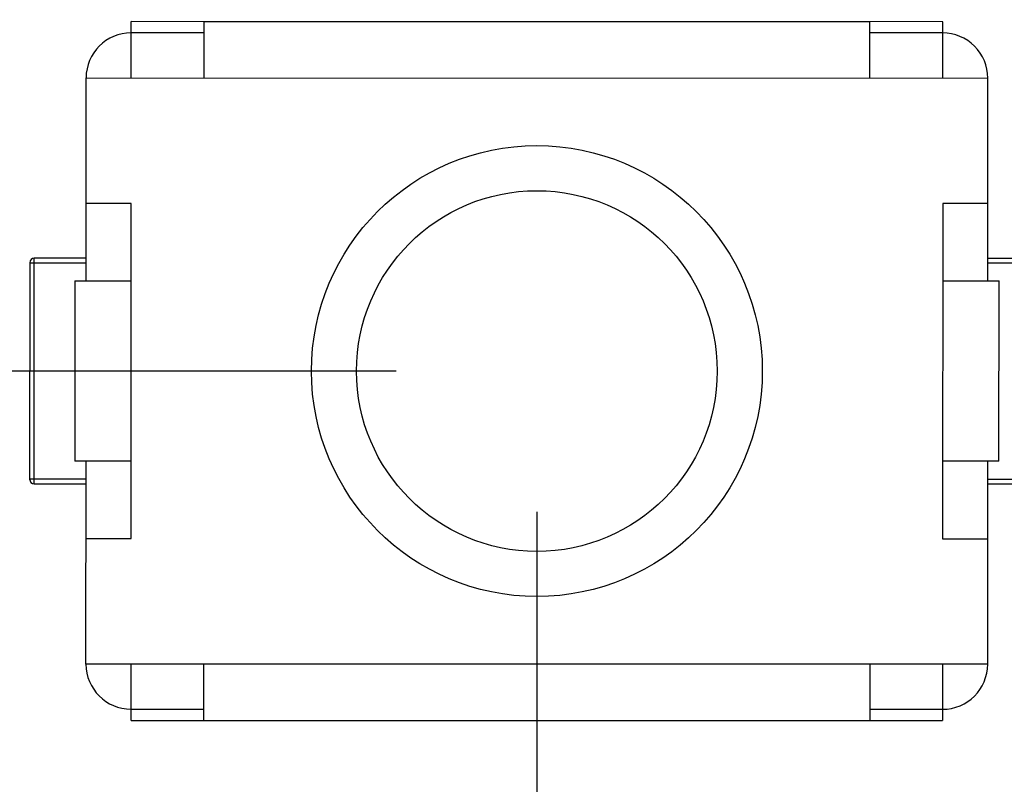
# Model space of a CAD drawing. Header units: millimetres. Extents: x 453.6 to 545.9, y 214.7 to 294.3.
# Tile 5 of 58: x 480 to 484.3, y 260.2 to 263.6. Entities that reach past the tile are written whole.
import ezdxf

# ---------------------------------------------------------------- set-up
doc = ezdxf.new("R2010")
doc.units = ezdxf.units.MM
doc.header["$LTSCALE"] = 30.734
doc.header["$PDMODE"] = 3
doc.header["$PDSIZE"] = 0.3125
doc.layers.get('0').update_dxf_attribs({"linetype": 'CONTINUOUS'})
doc.layers.get('Defpoints').update_dxf_attribs({"linetype": 'CONTINUOUS'})
doc.layers.add('dim', color=6, linetype='CONTINUOUS', lineweight=9)
doc.styles.add('Verdana', font='verdana.ttf', dxfattribs={"height": 2.5})
doc.dimstyles.new('aaaaaaaa 3.0', dxfattribs={"dimtxt": 2.5, "dimasz": 1.5, "dimexe": 1.25, "dimexo": 0.625, "dimtad": 1, "dimdec": 1, "dimzin": 9, "dimdsep": 46, "dimtxsty": 'Verdana', "dimcen": 0, "dimazin": 0, "dimtfac": 1, "dimtofl": 0, "dimtmove": 0, "dimatfit": 3, "dimfxl": 1, "dimlwd": 25, "dimlwe": 25, "dimarcsym": 0})

# ---------------------------------------------------------------- blocks, each defined once
blk = doc.blocks.new('*D45')
at = {"layer": 'Defpoints', "color": 0}
for p in [(482.2733, 276.4739), (457.1679, 262.0629), (482.2708, 262.0629)]:
    blk.add_point(p, dxfattribs=at)
at = {"layer": 'dim', "color": 0, "lineweight": 25}
for p, q in [((481.6483, 276.4739), (455.9179, 276.4739)), ((457.1679, 274.9739), (457.1679, 263.5629)), ((481.6458, 262.0629), (455.9179, 262.0629))]:
    blk.add_line(p, q, dxfattribs=at)
at = {"layer": 'dim', "color": 0}
for points in [[(457.4179, 274.9739), (456.9179, 274.9739), (457.1679, 276.4739)], [(456.9179, 263.5629), (457.4179, 263.5629), (457.1679, 262.0629)]]:
    blk.add_solid(points, dxfattribs=at)
at = {"layer": 'dim', "color": 0, "insert": (455.2887, 269.2684), "char_height": 2.5, "attachment_point": 5, "rotation": 90, "style": 'Verdana'}
blk.add_mtext('14.4', dxfattribs=at)
blk = doc.blocks.new('*D50')
at = {"layer": 'Defpoints', "color": 0}
for p in [(482.2708, 262.0629), (470.339, 257.6647), (482.2708, 251.0104)]:
    blk.add_point(p, dxfattribs=at)
at = {"layer": 'dim', "color": 0, "lineweight": 25}
for p, q in [((482.2708, 261.4379), (482.2708, 249.7604)), ((470.339, 257.0397), (470.339, 249.7604)), ((471.839, 251.0104), (480.7708, 251.0104))]:
    blk.add_line(p, q, dxfattribs=at)
at = {"layer": 'dim', "color": 0}
for points in [[(471.839, 251.2604), (471.839, 250.7604), (470.339, 251.0104)], [(480.7708, 250.7604), (480.7708, 251.2604), (482.2708, 251.0104)]]:
    blk.add_solid(points, dxfattribs=at)
at = {"layer": 'dim', "color": 0, "insert": (476.3049, 252.9349), "char_height": 2.5, "attachment_point": 5, "style": 'Verdana'}
blk.add_mtext('11.9', dxfattribs=at)

msp = doc.modelspace()

# ---------------------------------------------------------------- linework, layer by layer
at = {"linetype": 'Continuous'}
for p, q in [((480.471, 263.3632), (480.471, 263.6132)), ((484.071, 263.6126), (480.471, 263.6132)), ((480.7941, 263.3632), (480.7941, 263.6132)), ((483.748, 263.6114), (480.7941, 263.6119)), ((483.7479, 263.3627), (483.748, 263.6127)), ((484.071, 263.3626), (484.071, 263.6126)), ((480.7941, 263.5632), (480.471, 263.5632)), ((484.071, 263.5626), (483.7479, 263.5627)), ((480.2708, 262.4633), (480.271, 263.3633)), ((480.271, 263.3633), (484.271, 263.3626)), ((484.2708, 262.4626), (484.271, 263.3626)), ((480.4709, 262.8068), (480.2709, 262.8068)), ((480.4706, 261.3197), (480.4709, 262.8068)), ((484.0709, 262.8062), (484.0706, 261.319)), ((484.2709, 262.8061), (484.0709, 262.8062)), ((480.0407, 261.5633), (480.0409, 262.5633)), ((480.2709, 262.5633), (480.0409, 262.5633)), ((484.5009, 262.5625), (484.2709, 262.5626)), ((480.0209, 262.5433), (480.0207, 261.5833)), ((480.0209, 262.5433), (480.2709, 262.5433)), ((484.2709, 262.5426), (484.5209, 262.5425)), ((480.2208, 262.4633), (480.2207, 261.6633)), ((480.2208, 262.4633), (480.4708, 262.4632)), ((484.0708, 262.4626), (484.3208, 262.4626)), ((484.3207, 261.6626), (484.3208, 262.4626)), ((480.4707, 261.6632), (480.2207, 261.6633)), ((480.2705, 260.7633), (480.2707, 261.6633)), ((484.3207, 261.6626), (484.0707, 261.6626)), ((484.2705, 260.7626), (484.2707, 261.6626)), ((480.2707, 261.5833), (480.0207, 261.5833)), ((480.0407, 261.5633), (480.2707, 261.5633)), ((484.5207, 261.5825), (484.2707, 261.5826)), ((484.2707, 261.5626), (484.5007, 261.5625)), ((480.2706, 261.3197), (480.4706, 261.3197)), ((484.0706, 261.319), (484.2706, 261.319)), ((484.2705, 260.7626), (480.2705, 260.7633)), ((480.4705, 260.5132), (480.4705, 260.7632)), ((480.7936, 260.5132), (480.7936, 260.7632)), ((483.7475, 260.7627), (483.7474, 260.5127)), ((484.0705, 260.7626), (484.0705, 260.5126)), ((480.4705, 260.5632), (480.7936, 260.5632)), ((483.7474, 260.5627), (484.0705, 260.5626)), ((480.4705, 260.5132), (484.0705, 260.5126))]:
    msp.add_line(p, q, dxfattribs=at)
for radius in [1, 0.8]:
    msp.add_circle((482.2708, 262.0629), radius, dxfattribs=at)
for centre, radius, start, end in [((480.471, 263.3632), 0.2, 89.9899, 179.9899), ((484.071, 263.3626), 0.2, 359.9899, 89.9899), ((480.0409, 262.5433), 0.02, 89.9899, 179.9899), ((480.0407, 261.5833), 0.02, 179.9899, 269.9899), ((480.4705, 260.7632), 0.2, 179.9899, 269.9899), ((484.0705, 260.7626), 0.2, 269.9899, 359.9899)]:
    msp.add_arc(centre, radius, start, end, dxfattribs=at)

# ---------------------------------------------------------------- dimensions: what is measured, and where the dimension line sits
at = {"layer": 'dim'}
dim = msp.add_linear_dim(base=(457.1679, 262.0629), p1=(482.2733, 276.4739), p2=(482.2708, 262.0629), angle=90, dimstyle='aaaaaaaa 3.0', dxfattribs=at)
dim.commit()
dim.dimension.update_dxf_attribs({"geometry": '*D45', "text_midpoint": (457.1679, 269.2684), "dimtype": 160})
dim = msp.add_linear_dim(base=(482.2708, 251.0104), p1=(470.339, 257.6647), p2=(482.2708, 262.0629), dimstyle='aaaaaaaa 3.0', dxfattribs=at)
dim.commit()
dim.dimension.update_dxf_attribs({"geometry": '*D50', "text_midpoint": (476.3049, 252.9349)})

doc.saveas('drawing.dxf')
